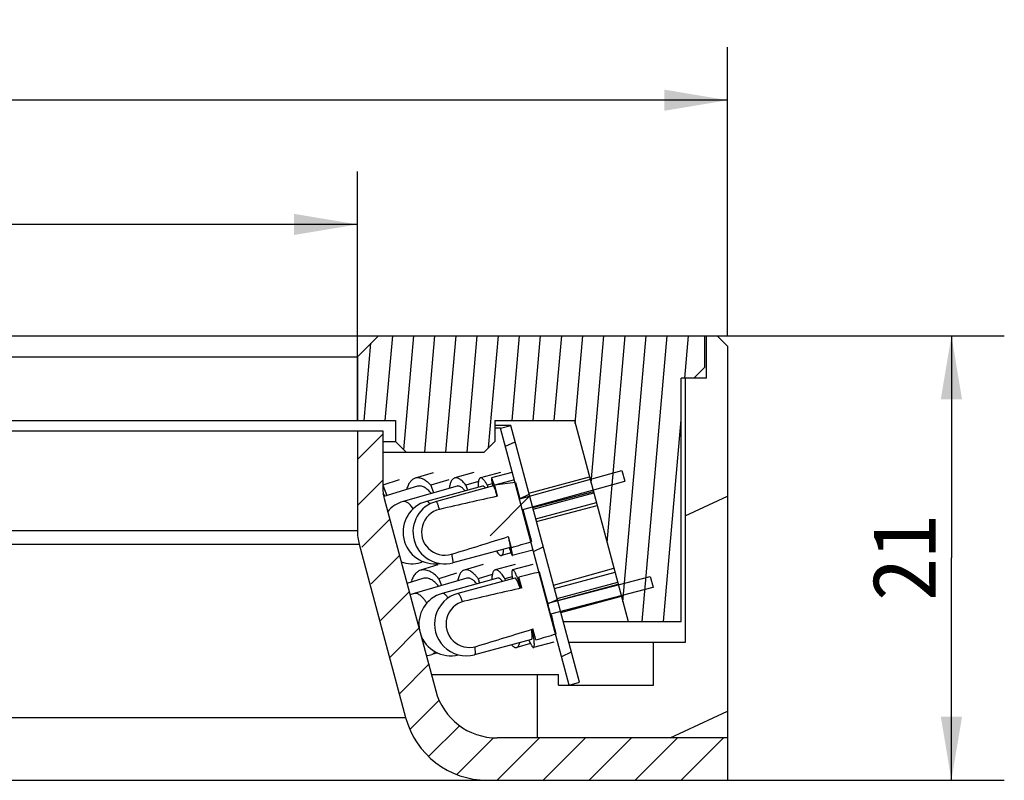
# Model space of a CAD drawing. Header units: millimetres. Extents: x 103 to 217, y -12 to 211.
# Tile 4 of 4: x 152 to 199, y 175 to 211. Entities that reach past the tile are written whole.
import ezdxf
from ezdxf.enums import TextEntityAlignment as Align

# ---------------------------------------------------------------- set-up
doc = ezdxf.new("R2010")
doc.units = ezdxf.units.MM
doc.header["$LTSCALE"] = 23.1
doc.layers.get('0').update_dxf_attribs({"linetype": 'CONTINUOUS'})
doc.layers.add('00_COMPONENTS', color=7, linetype='CONTINUOUS')
doc.layers.add('51__DRAFT_DIMS', color=7, linetype='CONTINUOUS')
doc.styles.get("Standard").update_dxf_attribs({"font": 'simfang.ttf'})
doc.dimstyles.new('DIMSTYLE_3', dxfattribs={"dimtxt": 3, "dimasz": 3, "dimexe": 2.5, "dimexo": 0.5, "dimgap": 0.75, "dimtad": 1, "dimdsep": 46, "dimtxsty": 'STANDARD', "dimblk": '_FILLED', "dimblk1": '_FILLED', "dimblk2": '_FILLED', "dimcen": 0.09, "dimclrt": 3, "dimazin": 2, "dimtp": 0.3, "dimtm": 0.3, "dimtfac": 1, "dimtofl": 0, "dimtmove": 0, "dimatfit": 3, "dimldrblk": '_FILLED', "dimfxl": 1, "dimtolj": 1, "dimarcsym": 0})
doc.dimstyles.new('DIMSTYLE_4', dxfattribs={"dimtxt": 3, "dimasz": 3, "dimexe": 2.5, "dimexo": 0.5, "dimgap": 0.75, "dimtad": 1, "dimdsep": 46, "dimtxsty": 'STANDARD', "dimblk": '_FILLED', "dimblk1": '_FILLED', "dimblk2": '_FILLED', "dimcen": 0.09, "dimclrt": 3, "dimazin": 2, "dimtp": 0.2, "dimtm": 0.2, "dimtfac": 1, "dimtofl": 0, "dimtmove": 0, "dimatfit": 3, "dimldrblk": '_FILLED', "dimfxl": 1, "dimtolj": 1, "dimarcsym": 0})
pattern_1 = [(45, (0, 0), (-5.9397, 5.9397), [])]

# ---------------------------------------------------------------- blocks, each defined once
blk = doc.blocks.new('_FILLED')
at = {"color": 0, "linetype": 'ByBlock'}
blk.add_solid([(0, 0), (-1, 0.167), (-1, -0.167)], dxfattribs=at)
blk = doc.blocks.new('*D3')
at = {"layer": '51__DRAFT_DIMS', "color": 4}
for p, q in [((105.703, 195.805), (105.703, 209.428)), ((185.703, 195.805), (185.703, 209.428)), ((105.703, 206.928), (145.703, 206.928)), ((185.703, 206.928), (145.703, 206.928))]:
    blk.add_line(p, q, dxfattribs=at)
at = {"layer": '51__DRAFT_DIMS', "color": 4, "xscale": 3, "yscale": 3, "zscale": 3, "rotation": 180}
blk.add_blockref('_FILLED', (105.703, 206.928), dxfattribs=at)
at = {"layer": '51__DRAFT_DIMS', "color": 4, "xscale": 3, "yscale": 3, "zscale": 3}
blk.add_blockref('_FILLED', (185.703, 206.928), dxfattribs=at)
at = {"layer": '51__DRAFT_DIMS', "color": 3}
blk.add_text('80', height=3, dxfattribs=at).set_placement((147.703, 207.678), align=Align.CENTER)
blk = doc.blocks.new('*D4')
at = {"layer": '51__DRAFT_DIMS', "color": 4}
for p, q in [((169.703, 195.805), (198.78, 195.805)), ((196.28, 195.805), (196.28, 185.305)), ((196.28, 174.805), (196.28, 185.305)), ((166.456, 174.805), (198.78, 174.805))]:
    blk.add_line(p, q, dxfattribs=at)
at = {"layer": '51__DRAFT_DIMS', "color": 4, "xscale": 3, "yscale": 3, "zscale": 3}
for p, rotation in [((196.28, 195.805), 90), ((196.28, 174.805), 270)]:
    blk.add_blockref('_FILLED', p, dxfattribs=dict(at, rotation=rotation))
at = {"layer": '51__DRAFT_DIMS', "color": 3}
blk.add_text('21', height=3, rotation=90, dxfattribs=at).set_placement((195.53, 185.305), align=Align.CENTER)
blk = doc.blocks.new('*D5')
at = {"layer": '51__DRAFT_DIMS', "color": 4}
for p, q in [((123.203, 191.805), (123.203, 203.561)), ((168.203, 191.805), (168.203, 203.561)), ((123.203, 201.061), (145.703, 201.061)), ((168.203, 201.061), (145.703, 201.061))]:
    blk.add_line(p, q, dxfattribs=at)
at = {"layer": '51__DRAFT_DIMS', "color": 4, "xscale": 3, "yscale": 3, "zscale": 3, "rotation": 180}
blk.add_blockref('_FILLED', (123.203, 201.061), dxfattribs=at)
at = {"layer": '51__DRAFT_DIMS', "color": 4, "xscale": 3, "yscale": 3, "zscale": 3}
blk.add_blockref('_FILLED', (168.203, 201.061), dxfattribs=at)
at = {"layer": '51__DRAFT_DIMS', "color": 3}
blk.add_text('45', height=3, dxfattribs=at).set_placement((147.703, 201.811), align=Align.CENTER)

msp = doc.modelspace()

# ---------------------------------------------------------------- hatches: boundary and pattern name
h = msp.add_hatch()
h.set_pattern_fill('DEFAULT__7', color=4, scale=9.211155, angle=205, style=0, pattern_type=0)
h.set_pattern_definition([(205, (0, 0), (3.8928, -8.34814), [])])
edge = h.paths.add_edge_path()
edge.add_line((183.7026, 181.3049), (182.2026, 181.3049))
edge.add_line((183.7026, 193.8049), (183.7026, 181.3049))
edge.add_line((184.7026, 193.8049), (183.7026, 193.8049))
edge.add_line((184.7026, 193.8049), (184.7026, 195.8049))
edge.add_line((185.2026, 195.8049), (184.7026, 195.8049))
edge.add_line((185.2026, 195.8049), (185.7026, 195.3049))
edge.add_line((185.7026, 195.3049), (185.7026, 176.8049))
edge.add_line((185.7026, 176.8049), (176.7026, 176.8049))
edge.add_line((176.7026, 179.8049), (176.7026, 176.8049))
edge.add_line((176.7026, 179.8049), (177.7026, 179.8049))
edge.add_line((177.7026, 179.3049), (177.7026, 179.8049))
edge.add_line((177.7026, 179.3049), (182.2026, 179.3049))
edge.add_line((182.2026, 179.3049), (182.2026, 181.3049))
edge = h.paths.add_edge_path()
edge.add_line((109.2026, 181.3049), (107.7026, 181.3049))
edge.add_line((109.2026, 179.3049), (109.2026, 181.3049))
edge.add_line((109.2026, 179.3049), (113.7026, 179.3049))
edge.add_line((113.7026, 179.3049), (113.7026, 179.8049))
edge.add_line((113.7026, 179.8049), (114.7026, 179.8049))
edge.add_line((114.7026, 179.8049), (114.7026, 176.8049))
edge.add_line((114.7026, 176.8049), (105.7026, 176.8049))
edge.add_line((105.7026, 195.3049), (105.7026, 176.8049))
edge.add_line((106.2026, 195.8049), (105.7026, 195.3049))
edge.add_line((106.7026, 195.8049), (106.2026, 195.8049))
edge.add_line((106.7026, 193.8049), (106.7026, 195.8049))
edge.add_line((107.7026, 193.8049), (106.7026, 193.8049))
edge.add_line((107.7026, 193.8049), (107.7026, 181.3049))
h = msp.add_hatch()
h.set_pattern_fill('A', color=4, scale=0.994515, angle=85, style=0, pattern_type=0)
h.set_pattern_definition([(85, (0, 0), (-0.9907307, 0.0866777), [])])
edge = h.paths.add_edge_path()
edge.add_line((122.2026, 195.8049), (106.8026, 195.8049))
edge.add_line((123.2026, 194.8049), (122.2026, 195.8049))
edge.add_line((123.2026, 194.8049), (123.2026, 191.8049))
edge.add_line((121.4026, 191.8049), (123.2026, 191.8049))
edge.add_line((121.4026, 191.8049), (121.4026, 190.8049))
edge.add_line((121.4026, 190.8049), (120.9026, 190.3049))
edge.add_line((117.2026, 190.3049), (120.9026, 190.3049))
edge.add_line((117.2026, 190.3049), (116.7026, 190.8049))
edge.add_line((116.7026, 191.8049), (116.7026, 190.8049))
edge.add_line((112.9481, 191.8049), (116.7026, 191.8049))
edge.add_line((112.9481, 191.8049), (110.4026, 182.3049))
edge.add_line((107.9026, 182.3049), (110.4026, 182.3049))
edge.add_line((107.9026, 193.8049), (107.9026, 182.3049))
edge.add_line((107.9026, 193.8049), (107.3026, 193.8049))
edge.add_line((107.3026, 193.8049), (106.8026, 194.3049))
edge.add_line((106.8026, 195.8049), (106.8026, 194.3049))
edge = h.paths.add_edge_path()
edge.add_line((184.6026, 195.8049), (169.2026, 195.8049))
edge.add_line((184.6026, 195.8049), (184.6026, 194.3049))
edge.add_line((184.1026, 193.8049), (184.6026, 194.3049))
edge.add_line((184.1026, 193.8049), (183.5026, 193.8049))
edge.add_line((183.5026, 182.3049), (183.5026, 193.8049))
edge.add_line((181.0026, 182.3049), (183.5026, 182.3049))
edge.add_line((178.4571, 191.8049), (181.0026, 182.3049))
edge.add_line((174.7026, 191.8049), (178.4571, 191.8049))
edge.add_line((174.7026, 191.8049), (174.7026, 190.8049))
edge.add_line((174.2026, 190.3049), (174.7026, 190.8049))
edge.add_line((170.5026, 190.3049), (174.2026, 190.3049))
edge.add_line((170.0026, 190.8049), (170.5026, 190.3049))
edge.add_line((170.0026, 191.8049), (170.0026, 190.8049))
edge.add_line((168.2026, 191.8049), (170.0026, 191.8049))
edge.add_line((168.2026, 194.8049), (168.2026, 191.8049))
edge.add_line((168.2026, 194.8049), (169.2026, 195.8049))
h = msp.add_hatch()
h.set_pattern_fill('DEFAULT__1', color=4, scale=1.538462, angle=45, style=0, pattern_type=0)
h.set_pattern_definition([(45, (0, 0), (-1.087857, 1.087857), [])])
edge = h.paths.add_edge_path()
edge.add_line((169.4026, 191.3049), (168.2026, 191.3049))
edge.add_line((169.4026, 191.3049), (169.4026, 188.6302))
edge.add_arc((171.4026, 188.6302), 2, 180, 195)
edge.add_line((169.4707, 188.1126), (171.9048, 179.0285))
edge.add_arc((174.8026, 179.8049), 3, 195, 270)
edge.add_line((185.7026, 176.8049), (174.8026, 176.8049))
edge.add_line((185.7026, 176.8049), (185.7026, 174.8049))
edge.add_line((185.7026, 174.8049), (174.3458, 174.8049))
edge.add_arc((174.3458, 178.8049), 4, 195, 270)
edge.add_line((168.2878, 185.9592), (170.4821, 177.7697))
edge.add_arc((170.7026, 186.6062), 2.5, 180, 195)
edge.add_line((168.2026, 191.3049), (168.2026, 186.6062))
edge = h.paths.add_edge_path()
edge.add_line((123.2026, 191.3049), (122.0026, 191.3049))
edge.add_line((123.2026, 191.3049), (123.2026, 186.6062))
edge.add_arc((120.7026, 186.6062), 2.5, 345, 0)
edge.add_line((123.1174, 185.9592), (120.923, 177.7697))
edge.add_arc((117.0593, 178.8049), 4, 270, 345)
edge.add_line((117.0593, 174.8049), (105.7026, 174.8049))
edge.add_line((105.7026, 176.8049), (105.7026, 174.8049))
edge.add_line((116.6026, 176.8049), (105.7026, 176.8049))
edge.add_arc((116.6026, 179.8049), 3, 270, 345)
edge.add_line((121.9344, 188.1126), (119.5004, 179.0285))
edge.add_arc((120.0026, 188.6302), 2, 345, 360)
edge.add_line((122.0026, 191.3049), (122.0026, 188.6302))
h = msp.add_hatch()
h.set_pattern_fill('DEFAULT__6', color=4, scale=2.530295, angle=205, style=0, pattern_type=0)
h.set_pattern_definition([(205, (0, 0), (1.06935, -2.293226), [])])
edge = h.paths.add_edge_path()
edge.add_line((178.7026, 179.4344), (175.4526, 191.5635))
edge.add_line((178.2196, 179.3049), (178.7026, 179.4344))
edge.add_line((178.2196, 179.3049), (174.9696, 191.4341))
edge.add_line((174.9696, 191.4341), (175.4526, 191.5635))
edge = h.paths.add_edge_path()
edge.add_line((112.7026, 179.4344), (115.9526, 191.5635))
edge.add_line((116.4355, 191.4341), (115.9526, 191.5635))
edge.add_line((113.1855, 179.3049), (116.4355, 191.4341))
edge.add_line((113.1855, 179.3049), (112.7026, 179.4344))
h = msp.add_hatch()
h.set_pattern_fill('DEFAULT__3', color=4, scale=8.4, angle=45, style=0, pattern_type=0)
h.set_pattern_definition(pattern_1)
edge = h.paths.add_edge_path()
edge.add_arc((255.9576, -174.908), 372.0842, 102.595764, 103.027542)
edge.add_line((174.6767, 188.7433), (174.8168, 188.2212))
edge.add_line((174.6858, 188.7455), (174.6767, 188.7433))
edge.add_line((175.6774, 188.8755), (174.6858, 188.7455))
edge.add_line((175.6774, 188.8755), (175.8871, 188.0932))
edge.add_line((175.8871, 188.0932), (180.7064, 189.4394))
edge.add_line((180.7064, 189.4394), (180.8408, 188.9378))
edge.add_line((176.0216, 187.5916), (180.8408, 188.9378))
edge.add_line((176.0216, 187.5916), (176.4276, 186.0777))
edge.add_spline(control_points=[(175.4683, 185.7914), (175.5759, 185.8234), (175.7904, 185.8873), (176.1102, 185.9828), (176.322, 186.0461), (176.4276, 186.0777)], knot_values=[0, 0, 0, 0, 0.3333333, 0.6666667, 1, 1, 1, 1], degree=3, periodic=0)
edge.add_line((175.3283, 186.3135), (175.4683, 185.7914))
edge.add_arc((67.6172, 529.3281), 359.5284, 286.986121, 287.432977)
edge.add_arc((172.3294, 186.5318), 1.0958, 180.42248, 287.00115)
edge.add_arc((172.3294, 186.5318), 1.0958, 103.02004, 180.42248)
h = msp.add_hatch()
h.set_pattern_fill('DEFAULT__2', color=4, scale=8.4, angle=45, style=0, pattern_type=0)
h.set_pattern_definition(pattern_1)
edge = h.paths.add_edge_path()
edge.add_arc((266.6171, -216.25), 410.2754, 102.76342, 103.154941)
edge.add_line((175.9766, 183.8878), (175.8379, 184.4051))
edge.add_spline(control_points=[(175.8379, 184.4051), (175.947, 184.4313), (176.1645, 184.4837), (176.4889, 184.5616), (176.704, 184.6131), (176.8112, 184.6388)], knot_values=[0, 0, 0, 0, 0.3333333, 0.6666667, 1, 1, 1, 1], degree=3, periodic=0)
edge.add_line((177.2053, 183.169), (176.8112, 184.6388))
edge.add_line((177.2053, 183.169), (182.0484, 184.4251))
edge.add_line((182.0484, 184.4251), (182.1813, 183.9293))
edge.add_line((177.3382, 182.6732), (182.1813, 183.9293))
edge.add_line((177.5939, 181.7195), (177.3382, 182.6732))
edge.add_spline(control_points=[(177.5939, 181.7195), (177.4883, 181.6881), (177.2763, 181.6252), (176.9564, 181.5303), (176.7419, 181.4668), (176.6343, 181.435)], knot_values=[0, 0, 0, 0, 0.3333333, 0.6666667, 1, 1, 1, 1], degree=3, periodic=0)
edge.add_line((176.6343, 181.435), (176.4956, 181.9523))
edge.add_arc((50.9174, 586.3894), 423.4846, 286.870319, 287.249628)
edge.add_arc((173.4952, 182.1851), 1.1028, 206.88402, 286.87642)
edge.add_arc((173.4952, 182.1851), 1.1028, 103.14274, 206.88402)

# ---------------------------------------------------------------- linework, layer by layer
at = {"layer": '00_COMPONENTS', "color": 7}
for p, q in [((106.2026, 195.8049), (185.2026, 195.8049)), ((168.2026, 194.8049), (169.2026, 195.8049)), ((184.6026, 195.8049), (184.6026, 194.3049)), ((184.7026, 193.8049), (184.7026, 195.8049)), ((185.2026, 195.8049), (185.7026, 195.3049)), ((185.7026, 195.3049), (185.7026, 174.8049)), ((123.2026, 194.8049), (168.2026, 194.8049)), ((168.2026, 194.8049), (168.2026, 191.8049)), ((184.1026, 193.8049), (184.6026, 194.3049)), ((184.7026, 193.8049), (183.5026, 193.8049)), ((183.5026, 182.3049), (183.5026, 193.8049)), ((183.7026, 193.8049), (183.7026, 181.3049)), ((121.4026, 191.8049), (170.0026, 191.8049)), ((170.0026, 191.8049), (170.0026, 190.8049)), ((174.7026, 191.8049), (178.4571, 191.8049)), ((174.7026, 191.8049), (174.7026, 190.8049)), ((178.4571, 191.8049), (181.0026, 182.3049)), ((122.0026, 191.3049), (169.4026, 191.3049)), ((168.2026, 191.3049), (168.2026, 186.6062)), ((169.4026, 191.3049), (169.4026, 188.6302)), ((175.4526, 191.5635), (174.7026, 191.5635)), ((174.9696, 191.4341), (174.7026, 191.4341)), ((174.9696, 191.4341), (175.4526, 191.5635)), ((178.2196, 179.3049), (174.9696, 191.4341)), ((178.7026, 179.4344), (175.4526, 191.5635)), ((169.4026, 190.8049), (170.0026, 190.8049)), ((170.0026, 190.8049), (170.5026, 190.3049)), ((174.2026, 190.3049), (174.7026, 190.8049)), ((169.4026, 190.3049), (174.2026, 190.3049)), ((175.8871, 188.0932), (180.7064, 189.4394)), ((180.7064, 189.4394), (180.8408, 188.9378)), ((170.1698, 189.0019), (169.4017, 188.7431)), ((171.7801, 189.3326), (170.9316, 189.0738)), ((172.517, 189.0019), (171.6684, 188.7431)), ((173.7135, 189.3427), (172.8044, 189.0839)), ((174.964, 189.3483), (174.0158, 189.0894)), ((175.5051, 189.3505), (174.5399, 189.0917)), ((175.6227, 188.9967), (174.6858, 188.7455)), ((176.3103, 188.3624), (179.1703, 189.143)), ((169.4026, 188.7408), (169.5974, 188.2487)), ((171.0483, 188.6912), (169.4489, 188.2034)), ((172.914, 188.6992), (170.3687, 187.9745)), ((174.1211, 188.7036), (171.466, 187.9789)), ((171.6684, 188.7431), (171.8049, 188.3834)), ((174.6435, 188.7053), (171.9409, 187.9806)), ((173.9246, 188.9133), (173.3266, 188.7431)), ((173.3266, 188.7431), (173.4094, 188.5093)), ((174.5775, 188.8086), (174.3373, 188.7431)), ((174.3373, 188.7431), (174.3727, 188.6327)), ((174.6858, 188.7455), (174.6767, 188.7433)), ((174.6767, 188.7433), (174.8168, 188.2212)), ((175.6774, 188.8755), (174.6858, 188.7455)), ((175.6774, 188.8755), (175.8871, 188.0932)), ((176.0216, 187.5916), (180.8408, 188.9378)), ((169.4707, 188.1126), (171.9048, 179.0285)), ((176.4921, 187.6839), (179.3555, 188.4517)), ((176.5101, 187.6169), (179.3735, 188.3847)), ((176.0216, 187.5916), (176.4276, 186.0777)), ((176.6347, 187.1519), (179.4981, 187.9197)), ((176.6696, 187.0215), (179.533, 187.7893)), ((175.3283, 186.3135), (175.4683, 185.7914)), ((168.2878, 185.9592), (170.4821, 177.7697)), ((175.4205, 185.8077), (172.7179, 185.083)), ((175.4637, 185.5457), (175.0164, 185.4235)), ((176.4893, 185.6801), (175.5241, 185.4213)), ((172.0068, 184.9814), (171.1822, 184.7226)), ((171.33, 185.1289), (171.1902, 185.0891)), ((174.146, 184.9929), (173.257, 184.7341)), ((175.6538, 184.9997), (174.7193, 184.7409)), ((176.5011, 185.0032), (175.5409, 184.7443)), ((177.4724, 184.0255), (180.3295, 184.8168)), ((171.302, 184.341), (170.545, 184.1033)), ((173.3689, 184.35), (170.8797, 183.6253)), ((172.8835, 184.5824), (172.059, 184.3236)), ((172.059, 184.3236), (172.1713, 184.0014)), ((174.8261, 184.3554), (172.2094, 183.6307)), ((175.6451, 184.3581), (172.9567, 183.6334)), ((174.5781, 184.5172), (173.9133, 184.3236)), ((173.9133, 184.3236), (173.9813, 184.1214)), ((175.5153, 184.4202), (175.1663, 184.3236)), ((175.1663, 184.3236), (175.1939, 184.2365)), ((175.8551, 184.3408), (175.7914, 184.3236)), ((175.7914, 184.3236), (175.922, 183.8754)), ((175.9766, 183.8878), (175.8379, 184.4051)), ((177.2053, 183.169), (176.8112, 184.6388)), ((177.2053, 183.169), (182.0484, 184.4251)), ((177.5165, 183.8607), (180.3789, 184.6324)), ((182.0484, 184.4251), (182.1813, 183.9293)), ((177.3382, 182.6732), (182.1813, 183.9293)), ((177.6436, 183.3865), (180.506, 184.1581)), ((177.6681, 183.2952), (180.5305, 184.0668)), ((182.1813, 183.9293), (182.1903, 183.9087)), ((177.8178, 182.7363), (180.6813, 183.5041)), ((177.5939, 181.7195), (177.3382, 182.6732)), ((177.9334, 182.3049), (183.5026, 182.3049)), ((176.6343, 181.435), (176.4956, 181.9523)), ((176.4259, 181.4615), (173.7375, 180.7368)), ((176.3845, 181.259), (175.7336, 181.0788)), ((177.4901, 181.3341), (176.53, 181.0753)), ((183.7026, 181.3049), (178.2014, 181.3049)), ((182.2026, 179.3049), (182.2026, 181.3049)), ((171.984, 180.8223), (171.7182, 180.7449)), ((171.6967, 179.8049), (177.7026, 179.8049)), ((176.7026, 179.8049), (176.7026, 176.8049)), ((177.7026, 179.3049), (177.7026, 179.8049)), ((177.7026, 179.3049), (182.2026, 179.3049)), ((178.2196, 179.3049), (178.7026, 179.4344)), ((185.7026, 176.8049), (174.8026, 176.8049)), ((117.3509, 174.8049), (185.7026, 174.8049))]:
    msp.add_line(p, q, dxfattribs=at)
at = {"layer": '00_COMPONENTS', "color": 4}
for p, q in [((123.2026, 186.6062), (168.2026, 186.6062)), ((123.1174, 185.9592), (168.2878, 185.9592)), ((177.1983, 183.1163), (177.2156, 183.0493)), ((120.923, 177.7697), (170.4821, 177.7697))]:
    msp.add_line(p, q, dxfattribs=at)
at = {"layer": '00_COMPONENTS', "color": 7}
for centre, radius, start, end in [((171.4026, 188.6302), 2, 180, 195), ((168.0791, 187.1129), 1.8145, 38.76131, 42.08881), ((168.0084, 187.0557), 1.9055, 37.7967, 38.77088), ((170.7795, 186.5318), 1.5, 105.89278, 139.7647), ((171.861, 186.5318), 1.5, 105.26695, 279.01851), ((172.3294, 186.5318), 1.5, 105.01059, 285.01059), ((172.3294, 186.5318), 1.0958, 103.02004, 287.00115), ((170.7026, 186.6062), 2.5, 180, 195), ((170.7795, 186.5318), 1.5, 250.23231, 285.89278), ((171.2989, 182.1851), 1.5, 106.23213, 113.88872), ((172.6098, 182.1851), 1.5, 105.48018, 192.02639), ((173.3471, 182.1851), 1.5, 105.08636, 285.08636), ((173.4952, 182.1851), 1.1028, 103.14274, 286.87642), ((172.6098, 182.1851), 1.5, 197.95809, 284.18617), ((171.2989, 182.1851), 1.5, 276.10677, 286.23213), ((174.8026, 179.8049), 3, 195, 270), ((174.3458, 178.8049), 4, 195, 270)]:
    msp.add_arc(centre, radius, start, end, dxfattribs=at)
for centre, major_axis, ratio, start_param, end_param in [((145.7026, 179.3919), (-39.0183, -10.4627), 0.0371317, -2.4229839, -2.3231541), ((145.7026, 179.3919), (-39.0183, -10.4627), 0.0371317, 2.3231541, 2.4229839), ((145.7026, 179.3919), (-49.4232, -13.2527), 0.0371317, 8.4903201, 8.5148606), ((145.7026, 174.7331), (51.9689, 13.9343), 0.035313, 0.9196083, 0.9427879), ((145.7026, 174.7331), (41.0281, 11.0008), 0.035313, 0.7314447, 0.8254158), ((145.7026, 174.7331), (41.0281, 11.0008), 0.035313, -0.8254158, -0.7314447), ((145.7026, 174.7331), (51.9689, 13.9343), 0.035313, -0.9427879, -0.9196083)]:
    msp.add_ellipse(centre, major_axis=major_axis, ratio=ratio, start_param=start_param, end_param=end_param, dxfattribs=at)
for points, knots in [([(170.9316, 189.0738), (170.9085, 189.0668), (170.8628, 189.0482), (170.7759, 188.9934), (170.7008, 188.9139), (170.6392, 188.8175), (170.5812, 188.6999), (170.5502, 188.6025), (170.5336, 188.5346)], [0, 0, 0, 0, 0.1037935, 0.2101383, 0.4387025, 0.5648676, 0.700202, 1, 1, 1, 1]), ([(171.6684, 188.7431), (171.6095, 188.8073), (171.4917, 188.9193), (171.3255, 189.025), (171.1952, 189.0736), (171.1036, 189.0919), (171.0151, 189.093), (170.9585, 189.082), (170.9316, 189.0738)], [0, 0, 0, 0, 0.3079963, 0.5721077, 0.6892077, 0.7979739, 0.9006179, 1, 1, 1, 1]), ([(172.8044, 189.0839), (172.7879, 189.0792), (172.7551, 189.065), (172.7108, 189.0313), (172.6712, 188.9856), (172.6364, 188.9284), (172.6064, 188.86), (172.5712, 188.7491), (172.5554, 188.6587), (172.5477, 188.5953)], [0, 0, 0, 0, 0.0888738, 0.1825869, 0.2851853, 0.3995617, 0.5275517, 0.6701475, 1, 1, 1, 1]), ([(173.3266, 188.7431), (173.3039, 188.774), (173.2587, 188.832), (173.1884, 188.9101), (173.1192, 188.9751), (173.0515, 189.0264), (172.9858, 189.0637), (172.9223, 189.0865), (172.8614, 189.0943), (172.8225, 189.089), (172.8044, 189.0839)], [0, 0, 0, 0, 0.1753058, 0.3353066, 0.4795492, 0.6082443, 0.7222359, 0.8232716, 0.9143783, 1, 1, 1, 1]), ([(174.0158, 189.0894), (174.0063, 189.0868), (173.9869, 189.0761), (173.9643, 189.0478), (173.946, 189.0083), (173.9316, 188.9574), (173.9211, 188.8952), (173.9146, 188.8219), (173.912, 188.7381), (173.913, 188.6788), (173.914, 188.6475)], [0, 0, 0, 0, 0.0623657, 0.13533, 0.2256254, 0.3365314, 0.4694017, 0.6245315, 0.8016354, 1, 1, 1, 1]), ([(174.3373, 188.7431), (174.3219, 188.7719), (174.2916, 188.826), (174.2455, 188.9005), (174.2013, 188.9633), (174.1594, 189.0141), (174.12, 189.0526), (174.0831, 189.0788), (174.0484, 189.0925), (174.0255, 189.0921), (174.0158, 189.0894)], [0, 0, 0, 0, 0.1988793, 0.3765796, 0.5321582, 0.6652925, 0.7762421, 0.8662554, 0.9385762, 1, 1, 1, 1]), ([(174.5399, 189.0917), (174.5389, 189.0914), (174.5375, 189.0896), (174.5365, 189.0868), (174.5356, 189.0821), (174.5351, 189.0743), (174.5354, 189.0626), (174.5364, 189.0479), (174.5391, 189.0222), (174.5448, 188.9825), (174.5544, 188.9262), (174.5673, 188.8586), (174.5832, 188.78), (174.5952, 188.7241), (174.6016, 188.6945)], [0, 0, 0, 0, 0.0082325, 0.0143882, 0.0222513, 0.04347, 0.072276, 0.1087685, 0.1529662, 0.2642822, 0.4056439, 0.5761598, 0.7747254, 1, 1, 1, 1]), ([(174.6767, 188.7433), (174.668, 188.7703), (174.6515, 188.8209), (174.6275, 188.8917), (174.6062, 188.9521), (174.5875, 189.0018), (174.5735, 189.0363), (174.5636, 189.0583), (174.5575, 189.0706), (174.5522, 189.0801), (174.5476, 189.0867), (174.5439, 189.0908), (174.541, 189.0919), (174.5399, 189.0917)], [0, 0, 0, 0, 0.2255425, 0.4242237, 0.5946287, 0.735781, 0.8469002, 0.8910202, 0.9274571, 0.9562394, 0.9774812, 0.9915568, 1, 1, 1, 1]), ([(171.6967, 188.3526), (171.646, 188.4154), (171.5663, 188.5016), (171.4491, 188.5948), (171.3649, 188.647), (171.2818, 188.6835), (171.2006, 188.7039), (171.1221, 188.7075), (171.072, 188.6984), (171.0483, 188.6912)], [0, 0, 0, 0, 0.3134954, 0.4528813, 0.580522, 0.697115, 0.8041421, 0.9040062, 1, 1, 1, 1]), ([(173.2902, 188.4771), (173.2587, 188.5166), (173.2103, 188.5709), (173.1404, 188.631), (173.0918, 188.6645), (173.0445, 188.6885), (172.9988, 188.7028), (172.955, 188.707), (172.9271, 188.7029), (172.914, 188.6992)], [0, 0, 0, 0, 0.32997, 0.472603, 0.6006058, 0.714975, 0.8175374, 0.9111956, 1, 1, 1, 1]), ([(174.2662, 188.6046), (174.2532, 188.6216), (174.2287, 188.651), (174.195, 188.6815), (174.1694, 188.6968), (174.1524, 188.7035), (174.1362, 188.7061), (174.1259, 188.7049), (174.1211, 188.7036)], [0, 0, 0, 0, 0.3482763, 0.6229917, 0.7350944, 0.8327981, 0.9194591, 1, 1, 1, 1]), ([(174.8168, 188.2212), (174.8057, 188.2577), (174.7845, 188.3267), (174.7539, 188.4237), (174.7264, 188.5074), (174.7025, 188.577), (174.6823, 188.6316), (174.6677, 188.6674), (174.6578, 188.688), (174.6529, 188.6967), (174.6493, 188.7017), (174.647, 188.7042), (174.6447, 188.7056), (174.6435, 188.7053)], [0, 0, 0, 0, 0.2216916, 0.419325, 0.590548, 0.7335203, 0.8466554, 0.9287801, 0.9579933, 0.9793035, 0.9870475, 0.9929349, 1, 1, 1, 1]), ([(175.3283, 186.3135), (175.337, 186.2764), (175.3532, 186.206), (175.3751, 186.1067), (175.3933, 186.0205), (175.4073, 185.9483), (175.4172, 185.8909), (175.4225, 185.8526), (175.4242, 185.8298), (175.4243, 185.8198), (175.4237, 185.8137), (175.423, 185.8104), (175.4217, 185.808), (175.4205, 185.8077)], [0, 0, 0, 0, 0.221687, 0.4193262, 0.5905493, 0.733519, 0.8466554, 0.9287815, 0.9579928, 0.9793029, 0.9870488, 0.9929363, 1, 1, 1, 1]), ([(175.0164, 185.4235), (175.024, 185.4256), (175.0394, 185.4332), (175.0588, 185.4527), (175.0753, 185.4799), (175.0891, 185.5148), (175.1005, 185.5572), (175.113, 185.6282), (175.117, 185.6856), (175.1184, 185.7262)], [0, 0, 0, 0, 0.0709082, 0.1500543, 0.243416, 0.3544863, 0.4851284, 0.6361743, 1, 1, 1, 1]), ([(175.3788, 185.7961), (175.3881, 185.7672), (175.4057, 185.7128), (175.4312, 185.6368), (175.4539, 185.5718), (175.4738, 185.5183), (175.4887, 185.4811), (175.4992, 185.4574), (175.5056, 185.4442), (175.5113, 185.4339), (175.5156, 185.4274), (175.5188, 185.4238), (175.521, 185.4219), (175.5231, 185.421), (175.5241, 185.4213)], [0, 0, 0, 0, 0.2252746, 0.4238402, 0.5943561, 0.7357178, 0.8470337, 0.8912315, 0.927724, 0.95653, 0.9777487, 0.9856118, 0.9917675, 1, 1, 1, 1]), ([(175.5241, 185.4213), (175.5251, 185.4216), (175.5271, 185.4241), (175.5282, 185.4294), (175.5289, 185.4375), (175.5288, 185.4484), (175.5279, 185.4621), (175.5255, 185.486), (175.5204, 185.5229), (175.5117, 185.5753), (175.4999, 185.6383), (175.4853, 185.7115), (175.4743, 185.7637), (175.4683, 185.7914)], [0, 0, 0, 0, 0.0084432, 0.0225188, 0.0437606, 0.0725429, 0.1089798, 0.1530998, 0.264219, 0.4053713, 0.5757763, 0.7744575, 1, 1, 1, 1]), ([(174.7738, 185.6337), (174.7957, 185.5993), (174.8285, 185.5516), (174.8755, 185.4964), (174.9069, 185.4655), (174.9367, 185.4424), (174.9649, 185.4272), (174.9915, 185.4202), (175.0087, 185.4215), (175.0164, 185.4235)], [0, 0, 0, 0, 0.3640135, 0.5151294, 0.645793, 0.756862, 0.8501674, 0.9292196, 1, 1, 1, 1]), ([(171.1822, 184.7226), (171.1571, 184.7147), (171.1075, 184.6945), (171.013, 184.6367), (170.9067, 184.5308), (170.8074, 184.3636), (170.7615, 184.2348), (170.7422, 184.1653)], [0, 0, 0, 0, 0.1070947, 0.2163007, 0.4479401, 0.7072179, 1, 1, 1, 1]), ([(172.059, 184.3236), (171.9907, 184.4012), (171.8831, 184.5069), (171.7258, 184.619), (171.6121, 184.6812), (171.4995, 184.7235), (171.3893, 184.7454), (171.2827, 184.7464), (171.2146, 184.7328), (171.1822, 184.7226)], [0, 0, 0, 0, 0.305239, 0.4425198, 0.5695611, 0.6870755, 0.7964576, 0.8998346, 1, 1, 1, 1]), ([(172.0454, 183.965), (171.9886, 184.0358), (171.8986, 184.1327), (171.7654, 184.237), (171.6688, 184.2953), (171.5728, 184.3358), (171.4787, 184.3578), (171.3877, 184.3607), (171.3295, 184.3496), (171.302, 184.341)], [0, 0, 0, 0, 0.3086911, 0.4471677, 0.5747421, 0.6920097, 0.8003397, 0.9019763, 1, 1, 1, 1]), ([(173.257, 184.7341), (173.238, 184.7285), (173.2002, 184.7128), (173.1485, 184.6768), (173.1015, 184.6288), (173.0595, 184.5692), (173.0227, 184.4985), (172.9786, 184.3851), (172.957, 184.292), (172.9459, 184.227)], [0, 0, 0, 0, 0.095388, 0.1945508, 0.3007639, 0.416542, 0.543603, 0.6829816, 1, 1, 1, 1]), ([(173.9133, 184.3236), (173.8856, 184.3612), (173.8303, 184.4317), (173.7436, 184.5266), (173.6573, 184.6056), (173.5721, 184.6679), (173.4888, 184.7128), (173.4078, 184.7398), (173.33, 184.7482), (173.2802, 184.7408), (173.257, 184.7341)], [0, 0, 0, 0, 0.1712447, 0.3286333, 0.4715705, 0.6001261, 0.7149998, 0.8178268, 0.9114462, 1, 1, 1, 1]), ([(173.8428, 184.0833), (173.8041, 184.1314), (173.7441, 184.1976), (173.657, 184.2701), (173.5956, 184.3107), (173.5357, 184.3396), (173.4774, 184.3563), (173.4214, 184.3607), (173.3856, 184.3549), (173.3689, 184.35)], [0, 0, 0, 0, 0.3236354, 0.4650075, 0.5928602, 0.7080686, 0.8123465, 0.9084043, 1, 1, 1, 1]), ([(174.7193, 184.7409), (174.7068, 184.7374), (174.6818, 184.7255), (174.6498, 184.695), (174.6224, 184.6528), (174.5994, 184.5992), (174.5806, 184.5344), (174.5662, 184.4587), (174.5561, 184.3726), (174.5526, 184.3117), (174.5515, 184.2797)], [0, 0, 0, 0, 0.0752651, 0.1579918, 0.2537461, 0.3659014, 0.4961977, 0.6453605, 0.8134262, 1, 1, 1, 1]), ([(175.1663, 184.3236), (175.146, 184.3589), (175.1059, 184.4253), (175.0438, 184.5162), (174.9919, 184.5823), (174.951, 184.6273), (174.914, 184.6642), (174.8696, 184.7013), (174.8167, 184.7322), (174.7663, 184.747), (174.7337, 184.7449), (174.7193, 184.7409)], [0, 0, 0, 0, 0.1903688, 0.3620172, 0.5139376, 0.5823894, 0.6458301, 0.7579085, 0.8516219, 0.9302655, 1, 1, 1, 1]), ([(175.0634, 184.2016), (175.0427, 184.2283), (175.0114, 184.2651), (174.9666, 184.3063), (174.9359, 184.3293), (174.9065, 184.346), (174.8782, 184.3562), (174.8513, 184.3598), (174.8341, 184.3576), (174.8261, 184.3554)], [0, 0, 0, 0, 0.3411877, 0.4861621, 0.6145575, 0.7275215, 0.8270496, 0.9163422, 1, 1, 1, 1]), ([(175.5409, 184.7443), (175.5382, 184.7436), (175.5327, 184.7408), (175.5259, 184.7335), (175.5201, 184.7232), (175.5131, 184.7039), (175.5073, 184.6718), (175.5041, 184.6244), (175.5043, 184.5655), (175.5081, 184.4953), (175.5154, 184.4143), (175.5222, 184.3569), (175.5261, 184.3265)], [0, 0, 0, 0, 0.0196347, 0.0419429, 0.0687924, 0.1012592, 0.1850238, 0.2953748, 0.4326347, 0.5964075, 0.785889, 1, 1, 1, 1]), ([(175.7914, 184.3236), (175.778, 184.3569), (175.752, 184.4195), (175.7132, 184.5066), (175.677, 184.5808), (175.6438, 184.6416), (175.6174, 184.6832), (175.5976, 184.7091), (175.5846, 184.7235), (175.5725, 184.7344), (175.5613, 184.7417), (175.5508, 184.7454), (175.5439, 184.7451), (175.5409, 184.7443)], [0, 0, 0, 0, 0.2144544, 0.4048001, 0.5695118, 0.7075952, 0.8184339, 0.8636212, 0.9021145, 0.9341759, 0.9603293, 0.9816237, 1, 1, 1, 1]), ([(175.9021, 183.8712), (175.8883, 183.9088), (175.8615, 183.9798), (175.8214, 184.0792), (175.7839, 184.1646), (175.7538, 184.2264), (175.7311, 184.2679), (175.716, 184.2933), (175.7018, 184.3147), (175.6886, 184.3319), (175.6764, 184.3449), (175.6652, 184.3538), (175.6549, 184.3588), (175.6479, 184.3589), (175.6451, 184.3581)], [0, 0, 0, 0, 0.2138278, 0.4050982, 0.5716781, 0.7117933, 0.7714988, 0.8241504, 0.8696935, 0.9081474, 0.93968, 0.964692, 0.9841129, 1, 1, 1, 1]), ([(176.4176, 181.9277), (176.4231, 181.8941), (176.4328, 181.8304), (176.4442, 181.7402), (176.4517, 181.6617), (176.4552, 181.5956), (176.4547, 181.5485), (176.4519, 181.5175), (176.4489, 181.4994), (176.445, 181.4847), (176.44, 181.4733), (176.4338, 181.4653), (176.4285, 181.4622), (176.4259, 181.4615)], [0, 0, 0, 0, 0.2144345, 0.4053965, 0.5711528, 0.7102855, 0.8218361, 0.8671579, 0.9055748, 0.9372853, 0.9627624, 0.9829998, 1, 1, 1, 1]), ([(176.53, 181.0753), (176.5341, 181.0764), (176.5427, 181.0822), (176.5515, 181.0971), (176.5583, 181.1182), (176.5631, 181.1458), (176.566, 181.1801), (176.5669, 181.2209), (176.5659, 181.2681), (176.5616, 181.3434), (176.5508, 181.4521), (176.5308, 181.5987), (176.5034, 181.7652), (176.4814, 181.8824), (176.4694, 181.9439)], [0, 0, 0, 0, 0.0145502, 0.0330801, 0.0576668, 0.0891511, 0.1278545, 0.1738563, 0.2271266, 0.2875417, 0.429087, 0.5966638, 0.7878806, 1, 1, 1, 1]), ([(175.4874, 181.2083), (175.5089, 181.1847), (175.55, 181.1437), (175.6065, 181.1031), (175.6496, 181.0836), (175.679, 181.0757), (175.7071, 181.0736), (175.7251, 181.0764), (175.7336, 181.0788)], [0, 0, 0, 0, 0.3287755, 0.5971521, 0.7113014, 0.8144295, 0.9094025, 1, 1, 1, 1]), ([(175.7336, 181.0788), (175.742, 181.0811), (175.7586, 181.0879), (175.7816, 181.1039), (175.8025, 181.1255), (175.8293, 181.1638), (175.8568, 181.2268), (175.871, 181.2823), (175.8773, 181.3131)], [0, 0, 0, 0, 0.0909158, 0.1861581, 0.289453, 0.4036693, 0.6718285, 1, 1, 1, 1]), ([(176.3071, 181.4292), (176.319, 181.4009), (176.342, 181.3479), (176.3764, 181.2742), (176.4084, 181.2116), (176.4378, 181.1605), (176.4644, 181.1211), (176.4856, 181.0962), (176.5014, 181.0831), (176.5115, 181.0771), (176.5211, 181.0742), (176.5273, 181.0746), (176.53, 181.0753)], [0, 0, 0, 0, 0.2141058, 0.4035969, 0.5673682, 0.7046317, 0.8149862, 0.8987456, 0.9312127, 0.9580653, 0.9803691, 1, 1, 1, 1])]:
    msp.add_open_spline(points, degree=3, knots=knots, dxfattribs=at)
at = {"layer": '00_COMPONENTS', "color": 4}
for points, knots in [([(170.8357, 187.6264), (170.8157, 187.6571), (170.7756, 187.7146), (170.713, 187.7928), (170.6511, 187.8583), (170.5904, 187.9106), (170.5314, 187.9491), (170.4744, 187.9735), (170.4197, 187.9832), (170.3847, 187.979), (170.3687, 187.9745)], [0, 0, 0, 0, 0.1787656, 0.3417918, 0.4883417, 0.6182137, 0.731928, 0.8310734, 0.9187695, 1, 1, 1, 1]), ([(171.6275, 187.8576), (171.613, 187.878), (171.5857, 187.9134), (171.5481, 187.9505), (171.5196, 187.9695), (171.5007, 187.9779), (171.4827, 187.9815), (171.4713, 187.9803), (171.466, 187.9789)], [0, 0, 0, 0, 0.3547243, 0.632059, 0.7436747, 0.8395843, 0.9232439, 1, 1, 1, 1]), ([(172.0826, 187.5994), (172.0735, 187.6285), (172.0562, 187.6834), (172.0313, 187.7602), (172.0089, 187.8263), (171.9895, 187.8808), (171.9731, 187.9235), (171.9612, 187.9514), (171.953, 187.9674), (171.9489, 187.9741), (171.9459, 187.9779), (171.9439, 187.9799), (171.9419, 187.9809), (171.9409, 187.9806)], [0, 0, 0, 0, 0.2237495, 0.4220326, 0.5929312, 0.7350388, 0.8471889, 0.9284884, 0.9574495, 0.9786529, 0.9864267, 0.9924184, 1, 1, 1, 1]), ([(172.6498, 185.4839), (172.6566, 185.4542), (172.669, 185.398), (172.6859, 185.319), (172.6996, 185.2506), (172.7101, 185.1937), (172.7172, 185.1485), (172.7209, 185.1184), (172.7217, 185.1005), (172.7216, 185.0926), (172.7209, 185.0878), (172.7201, 185.0851), (172.7189, 185.0832), (172.7179, 185.083)], [0, 0, 0, 0, 0.2237585, 0.4220315, 0.5929286, 0.7350402, 0.8471872, 0.9284898, 0.9574472, 0.9786516, 0.9864274, 0.9924204, 1, 1, 1, 1]), ([(171.2795, 185.1489), (171.2672, 185.1347), (171.2403, 185.1098), (171.2069, 185.0939), (171.1902, 185.0891)], [0, 0, 0, 0, 0.5206015, 1, 1, 1, 1]), ([(171.483, 183.1754), (171.4583, 183.2148), (171.4087, 183.289), (171.3299, 183.3901), (171.2507, 183.4752), (171.172, 183.5433), (171.0948, 183.5935), (171.0197, 183.6252), (170.9473, 183.6373), (170.9009, 183.6315), (170.8797, 183.6253)], [0, 0, 0, 0, 0.1749994, 0.3359636, 0.4817796, 0.6119094, 0.7266039, 0.8272384, 0.9167606, 1, 1, 1, 1]), ([(172.4907, 183.4162), (172.4662, 183.4521), (172.4291, 183.5019), (172.3756, 183.5587), (172.3392, 183.5906), (172.3043, 183.6141), (172.2709, 183.6292), (172.2391, 183.6354), (172.2187, 183.6333), (172.2094, 183.6307)], [0, 0, 0, 0, 0.3509841, 0.4989676, 0.628698, 0.7410145, 0.8377835, 0.9223424, 1, 1, 1, 1]), ([(173.1779, 183.2416), (173.166, 183.2723), (173.143, 183.3302), (173.1086, 183.4108), (173.0765, 183.4797), (173.047, 183.5364), (173.0236, 183.5754), (173.0061, 183.5997), (172.9947, 183.6133), (172.9842, 183.6236), (172.9744, 183.6305), (172.9652, 183.6342), (172.9592, 183.6341), (172.9567, 183.6334)], [0, 0, 0, 0, 0.2144922, 0.4053578, 0.5709193, 0.7098528, 0.8212565, 0.8665427, 0.9049587, 0.9367292, 0.962324, 0.982747, 1, 1, 1, 1]), ([(177.2156, 183.0493), (177.2195, 183.0342), (177.2274, 183.004), (177.2395, 182.9583), (177.2496, 182.92), (177.2568, 182.8932), (177.2609, 182.8779), (177.264, 182.8665), (177.2672, 182.8545), (177.2715, 182.8387), (177.2758, 182.8229), (177.2802, 182.8069), (177.2843, 182.7917), (177.2916, 182.7654), (177.3019, 182.7278), (177.3103, 182.6978), (177.3145, 182.6828)], [0, 0, 0, 0, 0.125, 0.25, 0.375, 0.4375, 0.46875, 0.5, 0.53125, 0.5625, 0.625, 0.65625, 0.6875, 0.75, 0.875, 1, 1, 1, 1]), ([(177.3145, 182.6828), (177.3182, 182.6698), (177.3237, 182.6505), (177.3311, 182.6246), (177.3366, 182.6052), (177.3412, 182.5891), (177.3449, 182.5761), (177.3477, 182.5665), (177.35, 182.5583), (177.3517, 182.5527), (177.3542, 182.5441), (177.358, 182.5312), (177.3631, 182.514), (177.3682, 182.4968), (177.3733, 182.4797), (177.3775, 182.4653), (177.3805, 182.4554), (177.3822, 182.4494), (177.3837, 182.4447), (177.3855, 182.4387), (177.3885, 182.4292), (177.3922, 182.4173), (177.3966, 182.403), (177.401, 182.3887), (177.4047, 182.3768), (177.4073, 182.3684), (177.4088, 182.3637), (177.4099, 182.3601), (177.411, 182.3565), (177.4121, 182.3532), (177.4143, 182.3467), (177.4172, 182.3378), (177.4208, 182.327), (177.4244, 182.3162), (177.4274, 182.3072), (177.4298, 182.3), (177.4313, 182.2954), (177.4325, 182.2919), (177.4337, 182.2881), (177.4348, 182.2854), (177.4361, 182.2819), (177.4378, 182.2773), (177.44, 182.2716), (177.4426, 182.2647), (177.4448, 182.2589), (177.4465, 182.2543), (177.4478, 182.2509), (177.4489, 182.248), (177.4497, 182.246), (177.4501, 182.2449), (177.4505, 182.2439), (177.4506, 182.2437), (177.4509, 182.2432), (177.4513, 182.2425), (177.452, 182.2413), (177.4527, 182.24), (177.4538, 182.2382), (177.455, 182.2359), (177.4566, 182.2333), (177.4579, 182.231), (177.4589, 182.2292), (177.4596, 182.2279), (177.4603, 182.2266), (177.4604, 182.2274), (177.4605, 182.2279), (177.4607, 182.2287), (177.4609, 182.2298), (177.4612, 182.2312), (177.4615, 182.2329), (177.4619, 182.2346), (177.4622, 182.2361), (177.4624, 182.237), (177.4624, 182.2374), (177.4625, 182.2376), (177.4623, 182.2389), (177.4621, 182.2404), (177.4619, 182.2424), (177.4615, 182.2449), (177.4611, 182.2478), (177.4606, 182.2518), (177.4599, 182.2568), (177.4592, 182.2617), (177.4587, 182.2657), (177.4582, 182.2687), (177.4579, 182.2712), (177.4576, 182.2731), (177.4574, 182.2746), (177.4573, 182.2758), (177.4569, 182.2776), (177.4564, 182.28), (177.4554, 182.2855), (177.4538, 182.2937), (177.4518, 182.3037), (177.4499, 182.3136), (177.4482, 182.3219), (177.4469, 182.3286), (177.4461, 182.3327), (177.4455, 182.3361), (177.4449, 182.3391), (177.4436, 182.3451), (177.442, 182.3519), (177.44, 182.3611), (177.4375, 182.3726), (177.4344, 182.3864), (177.4303, 182.4047), (177.4273, 182.4185), (177.4252, 182.4277)], [0, 0, 0, 0, 0.03125, 0.046875, 0.0625, 0.078125, 0.0859375, 0.09375, 0.1015625, 0.1054688, 0.109375, 0.125, 0.140625, 0.15625, 0.171875, 0.1875, 0.1953125, 0.1992188, 0.203125, 0.2109375, 0.21875, 0.234375, 0.25, 0.265625, 0.28125, 0.2890625, 0.2929688, 0.296875, 0.3007812, 0.3046875, 0.3125, 0.328125, 0.34375, 0.359375, 0.375, 0.3828125, 0.390625, 0.3945312, 0.3984375, 0.40625, 0.4140625, 0.421875, 0.4375, 0.453125, 0.46875, 0.4765625, 0.484375, 0.4921875, 0.4960938, 0.4980469, 0.5, 0.5019531, 0.5039062, 0.5078125, 0.515625, 0.5234375, 0.53125, 0.546875, 0.5625, 0.578125, 0.5859375, 0.59375, 0.6015625, 0.6054688, 0.609375, 0.6171875, 0.625, 0.640625, 0.65625, 0.671875, 0.6875, 0.6953125, 0.6972656, 0.6992188, 0.703125, 0.7070312, 0.7109375, 0.71875, 0.7265625, 0.734375, 0.75, 0.765625, 0.7734375, 0.78125, 0.7890625, 0.7929688, 0.796875, 0.8007812, 0.8027344, 0.8046875, 0.8125, 0.828125, 0.84375, 0.859375, 0.875, 0.8828125, 0.890625, 0.8945312, 0.8984375, 0.90625, 0.9140625, 0.921875, 0.9375, 0.953125, 0.96875, 1, 1, 1, 1]), ([(177.4252, 182.4277), (177.4236, 182.4346), (177.4212, 182.4449), (177.418, 182.4588), (177.4158, 182.468), (177.4141, 182.4752), (177.4128, 182.4806), (177.4115, 182.4862), (177.4095, 182.4944), (177.4071, 182.5044), (177.4042, 182.5166), (177.4014, 182.5283), (177.3989, 182.5383), (177.3971, 182.546), (177.3955, 182.5524), (177.3939, 182.559), (177.3907, 182.572), (177.3858, 182.5917), (177.3813, 182.6097), (177.3791, 182.6186)], [0, 0, 0, 0, 0.125, 0.1875, 0.25, 0.28125, 0.3125, 0.34375, 0.375, 0.4375, 0.5, 0.5625, 0.625, 0.65625, 0.6875, 0.71875, 0.75, 0.875, 1, 1, 1, 1]), ([(173.7433, 181.1107), (173.7471, 181.0835), (173.7538, 181.0322), (173.7614, 180.9598), (173.7657, 180.897), (173.7669, 180.8441), (173.7649, 180.8016), (173.7606, 180.7729), (173.7549, 180.7556), (173.7501, 180.7464), (173.7445, 180.7399), (173.7398, 180.7375), (173.7375, 180.7368)], [0, 0, 0, 0, 0.2144611, 0.4046112, 0.5691424, 0.7070708, 0.8177924, 0.9014351, 0.9335697, 0.9598643, 0.9813666, 1, 1, 1, 1]), ([(171.8743, 180.8779), (171.8642, 180.8612), (171.843, 180.8303), (171.8054, 180.7913), (171.7639, 180.7621), (171.7336, 180.7494), (171.7182, 180.7449)], [0, 0, 0, 0, 0.2787328, 0.5338886, 0.7716189, 1, 1, 1, 1])]:
    msp.add_open_spline(points, degree=3, knots=knots, dxfattribs=at)

# ---------------------------------------------------------------- dimensions: what is measured, and where the dimension line sits
at = {"layer": '51__DRAFT_DIMS', "color": 4}
dim = msp.add_linear_dim(base=(185.7026, 206.9277), p1=(105.7026, 195.3049), p2=(185.7026, 195.3049), text='%%c<>', dimstyle='DIMSTYLE_3', dxfattribs=at)
dim.commit()
dim.dimension.update_dxf_attribs({"geometry": '*D3', "text_midpoint": (147.7026, 206.9277), "dimtype": 160})
dim = msp.add_linear_dim(base=(123.2026, 201.0609), p1=(168.2026, 191.3049), p2=(123.2026, 191.3049), angle=180, text='%%c<>', dimstyle='DIMSTYLE_3', dxfattribs=at)
dim.commit()
dim.dimension.update_dxf_attribs({"geometry": '*D5', "text_midpoint": (147.7026, 201.0609), "dimtype": 160})
dim = msp.add_linear_dim(base=(196.2798, 174.8049), p1=(169.2026, 195.8049), p2=(165.9564, 174.8049), angle=270, dimstyle='DIMSTYLE_4', dxfattribs=at)
dim.commit()
dim.dimension.update_dxf_attribs({"geometry": '*D4', "text_midpoint": (196.2798, 185.1614), "dimtype": 160})

doc.saveas('drawing.dxf')
